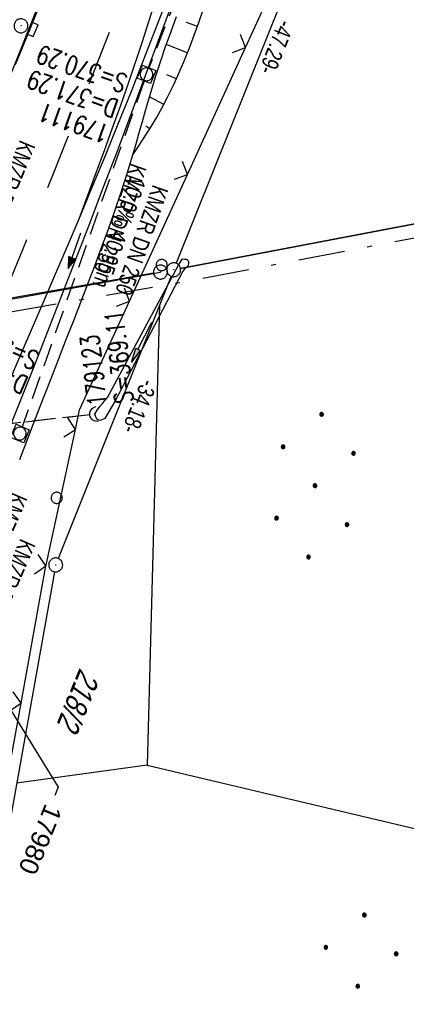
# Model space of a CAD drawing. Extents: x 507875 to 508634, y 446340 to 447363.
# Tile 52 of 71: x 508333 to 508374, y 446885 to 446991. Entities that reach past the tile are written whole.
import ezdxf
from ezdxf import colors
from ezdxf.entities.mleader import LeaderData, LeaderLine
from ezdxf.math import Vec2, Vec3

# ---------------------------------------------------------------- set-up
doc = ezdxf.new("R2010")
doc.units = 0
doc.header["$LTSCALE"] = 10
doc.header["$MEASUREMENT"] = 0
for name, pattern in [('AUSGEZOGEN', [0]), ('LT00', [0]), ('LT02', [0.4, 0.2, -0.2]), ('LT08', [0.42, 0.2, -0.1, 0.02, -0.1]), ('LT12', [0.4, 0.3, -0.1]), ('STRICHLINIE2', [0.375, 0.25, -0.125])]:
    doc.linetypes.add(name, pattern=pattern)
doc.layers.get('0').update_dxf_attribs({"linetype": 'LT00'})
for name, color, linetype in [('--EK_FBR', 250, 'LT00'), ('--EK_Halt-Pfeil', 4, 'LT00'), ('--EK_Haltung', 7, 'STRICHLINIE2'), ('--EK_Haltung-Text', 140, 'LT00'), ('--EK_Schacht-Text', 5, 'LT00'), ('--EL_DFK_AB_L', 21, 'LT00'), ('--EL_DFK_AB_P', 7, 'LT00'), ('--EL_Halt-Pfeil', 4, 'LT00'), ('--EL_Haltung', 182, 'STRICHLINIE2'), ('--EL_Haltung-Text', 182, 'LT00'), ('ABSTAND', 8, 'LT00'), ('DFK_AB_L', 21, 'LT00'), ('DFK_AB_P', 7, 'LT00'), ('DFK_FLUR_NR', 250, 'LT00'), ('DFK_KATASTER', 250, 'LT00'), ('DFK_NUTZUNG', 250, 'LT00'), ('DFK_VERMPKT', 252, 'LT00'), ('DL', 182, 'LT12'), ('FESTPKT_TEXT_B', 211, 'LT00'), ('GEMEINDEGRENZE', 3, 'LT08'), ('PFEIL', 140, 'AUSGEZOGEN'), ('V127_AFBR_BAB', 250, 'LT00'), ('V127_BOESCH', 250, 'LT00'), ('V127_BOSCHUNG', 250, 'LT00'), ('V127_GRABEN', 250, 'LT00'), ('V127_H_BORD', 8, 'LT00'), ('V127_KA_MULD', 182, 'LT00'), ('V127_KA_PRUF', 182, 'LT00'), ('V127_LD_MARK', 250, 'LT00'), ('V127_LG_MARK', 250, 'LT02'), ('V127_SINKK', 182, 'LT00'), ('V127_UK_DURCH', 182, 'LT00'), ('V127_ZAUN', 40, 'LT00')]:
    doc.layers.add(name, color=color, linetype=linetype)
doc.styles.add('Haltungsbeschriftung', font='ARIAL.TTF', dxfattribs={"width": 0.75})
doc.styles.add('schachtbeschriftung', font='romans.shx', dxfattribs={"width": 0.75, "height": 2})
doc.styles.get("Standard").update_dxf_attribs({"font": 'ARIAL.TTF'})

# ---------------------------------------------------------------- blocks, each defined once
blk = doc.blocks.new('SYMB7010')
at = {"color": 0, "linetype": 'ByBlock'}
for points in [[(-0.031408, 0.499213), (-0.093728, 0.49134), (-0.15457, 0.475719), (-0.212975, 0.452595), (-0.268021, 0.422333), (-0.31884, 0.385411), (-0.36463, 0.342411), (-0.40467, 0.29401), (-0.438329, 0.240973), (-0.465074, 0.184136), (-0.484486, 0.124395), (-0.496256, 0.062692), (-0.5002, 0)], [(-0.5002, 0), (-0.496256, -0.062692), (-0.484486, -0.124395), (-0.465075, -0.184136), (-0.438329, -0.240973), (-0.404671, -0.29401), (-0.36463, -0.342411), (-0.31884, -0.385411), (-0.268021, -0.422333), (-0.212975, -0.452595), (-0.154571, -0.475719), (-0.093728, -0.49134), (-0.031408, -0.499213), (0.031408, -0.499213)], [(0.5002, 0), (0.496256, 0.062692), (0.484485, 0.124395), (0.465074, 0.184136), (0.438329, 0.240973), (0.40467, 0.29401), (0.36463, 0.342411), (0.31884, 0.385411), (0.268021, 0.422333), (0.212975, 0.452595), (0.15457, 0.475719), (0.093728, 0.49134), (0.031408, 0.499213), (-0.031408, 0.499213)], [(0.031408, -0.499213), (0.093728, -0.491341), (0.15457, -0.475719), (0.212975, -0.452595), (0.268021, -0.422333), (0.31884, -0.385411), (0.36463, -0.342411), (0.404671, -0.294011), (0.438329, -0.240974), (0.465075, -0.184136), (0.484486, -0.124395), (0.496256, -0.062692), (0.500201, 0)]]:
    blk.add_lwpolyline(points, dxfattribs=at)
blk = doc.blocks.new('Ackerland7')
at = {"layer": 'DFK_NUTZUNG', "color": 0, "linetype": 'ByBlock'}
for p, q in [((-4, 3.93), (-4, 3.67)), ((-3.95, 3.63), (-3.95, 3.97)), ((-3.9, 3.99), (-3.9, 3.61)), ((-3.85, 3.6), (-3.85, 4)), ((-3.8, 3.99), (-3.8, 3.61)), ((-3.75, 3.63), (-3.75, 3.97)), ((-3.7, 3.93), (-3.7, 3.67)), ((-3.65, 3.8), (-3.65, 3.8)), ((3.7, 3.93), (3.7, 3.67)), ((3.75, 3.63), (3.75, 3.97)), ((3.8, 3.99), (3.8, 3.61)), ((3.85, 3.6), (3.85, 4)), ((3.9, 3.99), (3.9, 3.61)), ((3.95, 3.63), (3.95, 3.97)), ((4, 3.93), (4, 3.67)), ((4.05, 3.8), (4.05, 3.8)), ((-7.85, 0.13), (-7.85, -0.13)), ((-7.8, -0.17), (-7.8, 0.17)), ((-7.75, 0.19), (-7.75, -0.19)), ((-7.7, -0.2), (-7.7, 0.2)), ((-7.65, 0.19), (-7.65, -0.19)), ((-7.6, -0.17), (-7.6, 0.17)), ((-7.55, 0.13), (-7.55, -0.13)), ((-7.5, 0), (-7.5, 0)), ((-0.15, 0.13), (-0.15, -0.13)), ((-0.1, -0.17), (-0.1, 0.17)), ((-0.05, 0.19), (-0.05, -0.19)), ((0, -0.2), (0, 0.2)), ((0.05, 0.19), (0.05, -0.19)), ((0.1, -0.17), (0.1, 0.17)), ((0.15, 0.13), (0.15, -0.13)), ((0.2, 0), (0.2, 0)), ((7.55, 0.13), (7.55, -0.13)), ((7.6, -0.17), (7.6, 0.17)), ((7.65, 0.19), (7.65, -0.19)), ((7.7, -0.2), (7.7, 0.2)), ((7.75, 0.19), (7.75, -0.19)), ((7.8, -0.17), (7.8, 0.17)), ((7.85, 0.13), (7.85, -0.13)), ((7.9, 0), (7.9, 0)), ((-4, -3.67), (-4, -3.93)), ((-3.95, -3.97), (-3.95, -3.63)), ((-3.9, -3.61), (-3.9, -3.99)), ((-3.85, -4), (-3.85, -3.6)), ((-3.8, -3.61), (-3.8, -3.99)), ((-3.75, -3.97), (-3.75, -3.63)), ((-3.7, -3.67), (-3.7, -3.93)), ((-3.65, -3.8), (-3.65, -3.8)), ((3.7, -3.67), (3.7, -3.93)), ((3.75, -3.97), (3.75, -3.63)), ((3.8, -3.61), (3.8, -3.99)), ((3.85, -4), (3.85, -3.6)), ((3.9, -3.61), (3.9, -3.99)), ((3.95, -3.97), (3.95, -3.63)), ((4, -3.67), (4, -3.93)), ((4.05, -3.8), (4.05, -3.8))]:
    blk.add_line(p, q, dxfattribs=at)
for points in [[(-3.65, 3.8), (-3.67, 3.89), (-3.73, 3.96), (-3.81, 3.99), (-3.89, 3.99), (-3.97, 3.96), (-4.03, 3.89), (-4.05, 3.8), (-4.03, 3.71), (-3.97, 3.64), (-3.89, 3.6), (-3.81, 3.6), (-3.73, 3.64), (-3.67, 3.71), (-3.65, 3.8)], [(4.05, 3.8), (4.03, 3.89), (3.97, 3.96), (3.89, 3.99), (3.81, 3.99), (3.73, 3.96), (3.67, 3.89), (3.65, 3.8), (3.67, 3.71), (3.73, 3.64), (3.81, 3.61), (3.89, 3.61), (3.97, 3.64), (4.03, 3.71), (4.05, 3.8)], [(-7.5, 0), (-7.52, 0.09), (-7.58, 0.16), (-7.66, 0.19), (-7.74, 0.19), (-7.82, 0.16), (-7.88, 0.09), (-7.9, 0)], [(0.2, 0), (0.18, 0.09), (0.12, 0.16), (0.04, 0.19), (-0.04, 0.19), (-0.12, 0.16), (-0.18, 0.09), (-0.2, 0)], [(-0.2, 0), (-0.18, -0.09), (-0.12, -0.16), (-0.04, -0.19), (0.04, -0.19), (0.12, -0.16), (0.18, -0.09), (0.2, 0)], [(7.9, 0), (7.88, 0.09), (7.82, 0.16), (7.74, 0.19), (7.66, 0.19), (7.58, 0.16), (7.52, 0.09), (7.5, 0)], [(7.5, 0), (7.52, -0.09), (7.58, -0.16), (7.66, -0.19), (7.74, -0.19), (7.82, -0.16), (7.88, -0.09), (7.9, 0)], [(-7.9, 0), (-7.88, -0.09), (-7.82, -0.16), (-7.74, -0.19), (-7.66, -0.19), (-7.58, -0.16), (-7.52, -0.09), (-7.5, 0)], [(-3.65, -3.8), (-3.67, -3.71), (-3.73, -3.64), (-3.81, -3.61), (-3.89, -3.61), (-3.97, -3.64), (-4.03, -3.71), (-4.05, -3.8), (-4.03, -3.89), (-3.97, -3.96), (-3.89, -3.99), (-3.81, -3.99), (-3.73, -3.96), (-3.67, -3.89), (-3.65, -3.8)], [(4.05, -3.8), (4.03, -3.71), (3.97, -3.64), (3.89, -3.61), (3.81, -3.61), (3.73, -3.64), (3.67, -3.71), (3.65, -3.8), (3.67, -3.89), (3.73, -3.96), (3.81, -3.99), (3.89, -3.99), (3.97, -3.96), (4.03, -3.89), (4.05, -3.8)]]:
    blk.add_lwpolyline(points, dxfattribs=at)
blk = doc.blocks.new('SYMB0003')
at = {"color": 0, "linetype": 'ByBlock'}
for p, q in [((-0.015712, 0), (0.010166, 0.012015)), ((0, -0.021257), (-0.015712, 0)), ((0.010166, 0.012015), (0, -0.021257))]:
    blk.add_line(p, q, dxfattribs=at)
for points in [[(-0.031395, 0.499013), (-0.093691, 0.491144), (-0.154509, 0.475528), (-0.21289, 0.452414), (-0.267913, 0.422164), (-0.318712, 0.385257), (-0.364484, 0.342274), (-0.404509, 0.293893), (-0.438154, 0.240877), (-0.464888, 0.184062), (-0.484292, 0.124345), (-0.496058, 0.062667), (-0.5, 0)], [(-0.5, 0), (-0.496058, -0.062667), (-0.484292, -0.124345), (-0.464888, -0.184062), (-0.438154, -0.240877), (-0.404509, -0.293893), (-0.364485, -0.342274), (-0.318712, -0.385257), (-0.267914, -0.422164), (-0.21289, -0.452414), (-0.154509, -0.475529), (-0.093691, -0.491144), (-0.031395, -0.499014), (0.031395, -0.499014)], [(0.5, 0), (0.496057, 0.062667), (0.484292, 0.124345), (0.464888, 0.184062), (0.438153, 0.240877), (0.404509, 0.293893), (0.364484, 0.342274), (0.318712, 0.385257), (0.267913, 0.422164), (0.21289, 0.452414), (0.154509, 0.475528), (0.093691, 0.491144), (0.031395, 0.499013), (-0.031395, 0.499013)], [(0.031395, -0.499014), (0.093691, -0.491144), (0.154509, -0.475529), (0.21289, -0.452414), (0.267914, -0.422164), (0.318712, -0.385257), (0.364485, -0.342274), (0.404509, -0.293893), (0.438154, -0.240877), (0.464889, -0.184062), (0.484292, -0.124345), (0.496058, -0.062667), (0.5, 0)]]:
    blk.add_lwpolyline(points, dxfattribs=at)
blk = doc.blocks.new('SYMB0024')
at = {"color": 0, "linetype": 'ByBlock'}
for p, q in [((-0.5, 0.5), (0, 0)), ((0, 0), (0.5, 0.5))]:
    blk.add_line(p, q, dxfattribs=at)
blk = doc.blocks.new('Pfreil3')
at = {"layer": 'PFEIL'}
blk.add_hatch(color=256, dxfattribs=at).paths.add_polyline_path([(-1.55, 0.27), (-1.55, -0.27), (0, 0)])
for p, q in [((-1.55, 0), (-4.83, 0)), ((-1.55, -0.27), (-1.55, 0.27)), ((-1.55, 0.27), (0, 0)), ((0, 0), (-1.55, -0.27))]:
    blk.add_line(p, q, dxfattribs=at)
blk = doc.blocks.new('_None')
blk = doc.blocks.new('SYMB0652')
at = {"color": 0, "linetype": 'ByBlock'}
blk.add_lwpolyline([(-0.15, -0.075), (0.15, -0.075), (0.15, 0.075), (-0.15, 0.075), (-0.15, -0.075)], dxfattribs=at)
blk = doc.blocks.new('SYMB1107')
at = {"color": 0, "linetype": 'ByBlock'}
for points in [[(-0.2, 0), (-0.196157, 0.039018), (-0.184776, 0.076537), (-0.166294, 0.111114), (-0.141421, 0.141421), (-0.111114, 0.166294), (-0.076537, 0.184776), (-0.039018, 0.196157), (0, 0.2)], [(0, 0.2), (0.039018, 0.196157), (0.076537, 0.184776), (0.111114, 0.166294), (0.141421, 0.141421), (0.166294, 0.111114), (0.184776, 0.076537), (0.196157, 0.039018), (0.2, 0)]]:
    blk.add_lwpolyline(points, dxfattribs=at)
blk = doc.blocks.new('SYMB1210')
at = {"color": 0, "linetype": 'ByBlock'}
blk.add_line((0.018815, -0.179014), (0.055623, -0.17119), dxfattribs=at)
for points in [[(-0.2, -0.2), (-0.2, 0.2), (0.2, 0.2), (0.2, -0.2), (-0.2, -0.2)], [(0.018815, 0.179014), (-0.018815, 0.179014), (-0.055623, 0.17119), (-0.09, 0.155885), (-0.120444, 0.133766), (-0.145623, 0.105801), (-0.164438, 0.073213), (-0.176067, 0.037424), (-0.18, 0)], [(-0.18, 0), (-0.176067, -0.037424), (-0.164438, -0.073213), (-0.145623, -0.105801), (-0.120444, -0.133766), (-0.09, -0.155885), (-0.055623, -0.17119), (-0.018815, -0.179014), (0.018815, -0.179014)], [(0.18, 0), (0.176067, 0.037424), (0.164438, 0.073213), (0.145623, 0.105801), (0.120444, 0.133766), (0.09, 0.155885), (0.055623, 0.17119), (0.018815, 0.179014)], [(0.055623, -0.17119), (0.09, -0.155885), (0.120444, -0.133766), (0.145623, -0.105801), (0.164438, -0.073213), (0.176067, -0.037424), (0.18, 0)]]:
    blk.add_lwpolyline(points, dxfattribs=at)
blk = doc.blocks.new('SYMB0070')
at = {"color": 0, "linetype": 'ByBlock'}
for p, q in [((-0.5, 0), (0.2, 0)), ((0.5, 0), (0.2, 0.1)), ((0.2, 0.1), (0.2, 0)), ((0.468, 0), (0.21, 0.086)), ((0.21, 0.086), (0.21, -0.086)), ((0.21, -0.086), (0.468, 0)), ((0.22, -0.072), (0.437, 0)), ((0.23, -0.058), (0.405, 0)), ((0.24, -0.045), (0.374, 0)), ((0.342, 0), (0.25, 0.031)), ((0.25, 0.031), (0.25, -0.031)), ((0.25, -0.031), (0.342, 0)), ((0.26, -0.017), (0.31, 0)), ((0.27, -0.003), (0.279, 0))]:
    blk.add_line(p, q, dxfattribs=at)
for points in [[(0.2, 0), (0.2, -0.1), (0.5, 0)], [(0.437, 0), (0.22, 0.072), (0.22, -0.072)], [(0.405, 0), (0.23, 0.058), (0.23, -0.058)], [(0.374, 0), (0.24, 0.045), (0.24, -0.045)], [(0.31, 0), (0.26, 0.017), (0.26, -0.017)], [(0.279, 0), (0.27, 0.003), (0.27, -0.003)]]:
    blk.add_lwpolyline(points, dxfattribs=at)

msp = doc.modelspace()

# ---------------------------------------------------------------- linework, layer by layer
at = {"layer": '--EK_FBR'}
msp.add_lwpolyline([(508339.31, 446969.62), (508339.31, 446969.62), (508340.73, 446973.02), (508342.14, 446976.42), (508343.53, 446979.83), (508344.9, 446983.24), (508346.25, 446986.67), (508347.58, 446990.1), (508348.88, 446993.54)], dxfattribs=at)
at = {"layer": '--EK_FBR', "color": 2}
for points in [[(508332.48, 446986.21), (508333.73, 446989.28), (508334.98, 446992.35)], [(508331.8, 446952.1), (508333.06, 446955.02), (508334.31, 446957.94), (508335.57, 446960.86), (508336.82, 446963.78), (508338.07, 446966.7), (508339.31, 446969.62)]]:
    msp.add_lwpolyline(points, dxfattribs=at)
at = {"layer": '--EK_Haltung'}
for p, q in [((508360.77, 447021.72), (508346.83, 446985.86)), ((508346.31, 446984.45), (508333.2, 446947.25)), ((508340.51, 446948.56), (508276.13, 446941.29))]:
    msp.add_line(p, q, dxfattribs=at)
at = {"layer": '--EL_DFK_AB_L'}
for p, q in [((508366.78, 447007.35), (508349.76, 446964.84)), ((508347.32, 446963.77), (508290.93, 446953.99)), ((508349.2, 446963.45), (508337.08, 446933.11)), ((508336.67, 446931.67), (508320.64, 446842.17))]:
    msp.add_line(p, q, dxfattribs=at)
at = {"layer": '--EL_Haltung'}
for p, q in [((508360.77, 447021.72), (508346.83, 446985.86)), ((508346.31, 446984.45), (508333.2, 446947.25)), ((508340.51, 446948.56), (508276.13, 446941.29))]:
    msp.add_line(p, q, dxfattribs=at)
at = {"layer": 'DFK_AB_L'}
for p, q in [((508366.78, 447007.35), (508349.76, 446964.84)), ((508347.32, 446963.77), (508290.93, 446953.99)), ((508349.2, 446963.45), (508337.08, 446933.11)), ((508336.67, 446931.67), (508320.64, 446842.17))]:
    msp.add_line(p, q, dxfattribs=at)
at = {"layer": 'DFK_KATASTER'}
for p, q in [((508350.22, 446964.29), (508456.21, 446984.47)), ((508456.21, 446984.47), (508350.22, 446964.29)), ((508298.78, 446955.03), (508348.06, 446963.9)), ((508347.97, 446960.36), (508346.65, 446910.88)), ((508346.65, 446910.88), (508332.6, 446908.95)), ((508346.65, 446910.88), (508400.02, 446898.21))]:
    msp.add_line(p, q, dxfattribs=at)
at = {"layer": 'DL'}
msp.add_line((508340.51, 446948.56), (508276.13, 446941.29), dxfattribs=at)
at = {"layer": 'GEMEINDEGRENZE', "ltscale": 2.5, "flags": 128}
msp.add_lwpolyline([(508553.49, 447000.48), (508541.97, 446996.92), (508535.56, 446996.55), (508527.94, 446996.12), (508457.23, 446983.13), (508349.75, 446962.67), (508290.42, 446952.38), (508285.64, 446951.72), (508236.2, 446947.58), (508210.17, 446945.15), (508191.44, 446942.43), (508158.36, 446937.27), (508154.86, 446936.59), (508156.23, 446929.34), (508118.95, 446919.53), (508033.31, 446892.36)], dxfattribs=at)
at = {"layer": 'V127_AFBR_BAB'}
msp.add_lwpolyline([(508339.31, 446969.62), (508339.31, 446969.62), (508340.73, 446973.02), (508342.14, 446976.42), (508343.53, 446979.83), (508344.9, 446983.24), (508346.25, 446986.67), (508347.58, 446990.1), (508348.88, 446993.54)], dxfattribs=at)
at = {"layer": 'V127_AFBR_BAB', "color": 0}
for points in [[(508332.48, 446986.21), (508333.73, 446989.28), (508334.98, 446992.35)], [(508331.8, 446952.1), (508333.06, 446955.02), (508334.31, 446957.94), (508335.57, 446960.86), (508336.82, 446963.78), (508338.07, 446966.7), (508339.31, 446969.62)]]:
    msp.add_lwpolyline(points, dxfattribs=at)
at = {"layer": 'V127_BOESCH'}
msp.add_lwpolyline([(508345.1, 446976.49), (508345.74, 446977.48), (508346.38, 446978.47), (508347.01, 446979.47), (508347.62, 446980.48), (508348.2, 446981.51), (508348.87, 446982.77), (508349.5, 446984.06), (508350.08, 446985.37), (508350.64, 446986.69), (508351.17, 446988.02), (508351.69, 446989.37), (508352.18, 446990.72), (508352.67, 446992.08)], dxfattribs=at)
at = {"layer": 'V127_BOSCHUNG'}
for p, q in [((508352.03, 446990.3), (508350.87, 446990.73)), ((508350.95, 446987.47), (508348.7, 446988.37)), ((508349.77, 446984.66), (508348.76, 446985.12)), ((508348.43, 446981.92), (508346.89, 446982.74)), ((508346.91, 446979.31), (508346.48, 446979.57)), ((508345.29, 446976.78), (508345.2, 446976.84))]:
    msp.add_line(p, q, dxfattribs=at)
at = {"layer": 'V127_GRABEN'}
for points in [[(508331.85, 446947.12), (508333.13, 446950.35), (508334.41, 446953.58), (508335.92, 446957.45), (508337.43, 446961.32), (508338.93, 446965.19), (508340.42, 446969.06), (508341.91, 446972.94), (508343.4, 446976.82), (508360.39, 447022.63)], [(508332.93, 446943.74), (508333.8, 446946.01), (508334.68, 446948.28), (508335.56, 446950.56), (508336.44, 446952.83), (508337.2, 446954.79), (508337.97, 446956.74), (508338.74, 446958.7), (508339.5, 446960.66), (508340.26, 446962.62), (508341.01, 446964.58), (508341.74, 446966.55), (508342.46, 446968.52), (508343.16, 446970.5), (508343.83, 446972.49), (508344.48, 446974.49), (508345.1, 446976.49), (508345.45, 446977.69), (508345.79, 446978.89), (508346.13, 446980.09), (508346.47, 446981.29), (508346.82, 446982.49), (508347.17, 446983.69), (508347.53, 446984.88), (508348.06, 446986.52), (508348.62, 446988.14), (508349.2, 446989.76), (508349.79, 446991.38)], [(508341, 446948.63), (508341.27, 446949.04), (508341.56, 446949.44), (508341.82, 446949.77), (508342.1, 446950.09), (508342.38, 446950.41), (508350.01, 446964.65), (508350.42, 446965.31)], [(508351.05, 446964.59), (508350.73, 446964.31), (508350.45, 446963.98), (508343.17, 446949.99), (508342.1, 446948.17)], [(508350.42, 446965.31), (508350.66, 446965.3), (508350.87, 446965.27), (508351.02, 446965.18), (508351.08, 446965.03), (508351.08, 446964.82), (508351.05, 446964.59)], [(508342.1, 446948.17), (508341.92, 446948.08), (508341.75, 446948), (508341.59, 446947.95), (508341.44, 446947.96), (508341.3, 446948.04), (508341.19, 446948.2), (508341.09, 446948.41), (508341, 446948.63)]]:
    msp.add_lwpolyline(points, dxfattribs=at)
at = {"layer": 'V127_H_BORD'}
msp.add_lwpolyline([(508298.46, 446906.77), (508300.09, 446910.38), (508301.72, 446914), (508303.34, 446917.61), (508304.95, 446921.23), (508307.82, 446927.69), (508310.66, 446934.16), (508313.47, 446940.65), (508316.25, 446947.15), (508318.14, 446951.6), (508320.02, 446956.07), (508321.88, 446960.54), (508323.74, 446965.01), (508325.58, 446969.49), (508327.42, 446973.97), (508330.13, 446980.64), (508332.83, 446987.31), (508335.5, 446993.99)], dxfattribs=at)
at = {"layer": 'V127_LD_MARK'}
msp.add_lwpolyline([(508339.31, 446969.62), (508340.22, 446972.07), (508341.13, 446974.51), (508342.03, 446976.96), (508342.92, 446979.41), (508343.79, 446981.86), (508344.65, 446984.32), (508346.12, 446988.7), (508347.53, 446993.09)], dxfattribs=at)
at = {"layer": 'V127_LG_MARK', "ltscale": 3, "flags": 128}
msp.add_lwpolyline([(508266.79, 446819.91), (508267.83, 446822.05), (508268.88, 446824.18), (508269.91, 446826.32), (508270.95, 446828.46), (508272.21, 446831.1), (508273.46, 446833.74), (508274.71, 446836.38), (508275.95, 446839.03), (508277.2, 446841.68), (508278.44, 446844.32), (508279.69, 446846.97), (508280.95, 446849.61), (508282.12, 446852.05), (508283.29, 446854.5), (508284.47, 446856.94), (508285.65, 446859.38), (508286.82, 446861.83), (508287.99, 446864.28), (508289.37, 446867.21), (508290.73, 446870.15), (508292.09, 446873.09), (508293.44, 446876.04), (508294.78, 446878.99), (508296.12, 446881.94), (508298.04, 446886.18), (508299.96, 446890.42), (508301.88, 446894.66), (508303.8, 446898.9), (508305.73, 446903.13), (508306.88, 446905.65), (508308.03, 446908.17), (508309.17, 446910.68), (508310.32, 446913.2), (508311.46, 446915.72), (508312.59, 446918.25), (508313.73, 446920.83), (508314.87, 446923.41), (508316, 446925.99), (508317.14, 446928.58), (508318.27, 446931.17), (508319.4, 446933.75), (508320.29, 446935.77), (508321.18, 446937.79), (508322.07, 446939.81), (508322.96, 446941.83), (508323.84, 446943.85), (508325.52, 446947.74), (508327.18, 446951.63), (508328.82, 446955.53), (508330.45, 446959.44), (508332.06, 446963.36), (508333.66, 446967.28), (508335.24, 446971.2), (508336.63, 446974.66), (508338.01, 446978.12), (508339.38, 446981.59), (508340.75, 446985.05), (508342.12, 446988.52), (508343.48, 446991.98), (508344.85, 446995.45), (508346.23, 446998.91), (508347.6, 447002.37), (508348.68, 447005.06), (508349.76, 447007.75), (508350.84, 447010.44)], dxfattribs=at)
at = {"layer": 'V127_ZAUN'}
for p, q in [((508357.2, 446988.04), (508363.45, 447001.68)), ((508350.96, 446974.4), (508357.2, 446988.04)), ((508344.72, 446960.76), (508350.96, 446974.4)), ((508333.07, 446917.56), (508335.75, 446932.31)), ((508330.39, 446902.8), (508333.07, 446917.56))]:
    msp.add_line(p, q, dxfattribs=at)
for points in [[(508338.92, 446946.98), (508339.37, 446949.08), (508344.72, 446960.76)], [(508335.75, 446932.31), (508335.8, 446932.57), (508338.92, 446946.98)]]:
    msp.add_lwpolyline(points, dxfattribs=at)

# ---------------------------------------------------------------- block references
at = {"layer": '--EK_Halt-Pfeil', "xscale": 4.000000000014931, "yscale": 4, "zscale": 4, "rotation": 250.5920499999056}
msp.add_blockref('SYMB0070', (508338.81, 446966.18), dxfattribs=at)
at = {"layer": '--EL_DFK_AB_P', "xscale": 1.500000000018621, "yscale": 1.5, "zscale": 1.5, "rotation": 264.7377099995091}
for p in [(508348.06, 446963.9), (508348.06, 446963.9), (508349.48, 446964.15), (508336.8, 446932.41)]:
    msp.add_blockref('SYMB0003', p, dxfattribs=at)
at = {"layer": '--EL_Halt-Pfeil', "xscale": 4.000000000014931, "yscale": 4, "zscale": 4, "rotation": 250.5920499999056}
msp.add_blockref('SYMB0070', (508338.81, 446966.18), dxfattribs=at)
at = {"layer": 'DFK_AB_P', "xscale": 1.500000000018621, "yscale": 1.5, "zscale": 1.5, "rotation": 264.7377099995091}
for p in [(508348.06, 446963.9), (508349.48, 446964.15), (508336.8, 446932.41)]:
    msp.add_blockref('SYMB0003', p, dxfattribs=at)
at = {"layer": 'DFK_NUTZUNG', "rotation": 264.7376999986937}
for p in [(508364.68, 446940.93), (508369.27, 446887.11)]:
    msp.add_blockref('Ackerland7', p, dxfattribs=at)
at = {"layer": 'DFK_VERMPKT', "xscale": 1.200000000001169, "yscale": 1.200000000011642, "zscale": 1.2, "rotation": 264.7377100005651}
for p in [(508348.2, 446964.65), (508348.2, 446964.65), (508336.91, 446939.62)]:
    msp.add_blockref('SYMB7010', p, dxfattribs=at)
at = {"layer": 'PFEIL', "rotation": 242.8667250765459}
msp.add_blockref('Pfreil3', (508344.94, 446954.2), dxfattribs=at)
at = {"layer": 'V127_KA_MULD', "xscale": 3.8, "yscale": 3.8, "zscale": 3.8, "rotation": 247.65211}
for p in [(508346.56, 446985.16), (508332.95, 446946.54)]:
    msp.add_blockref('SYMB1210', p, dxfattribs=at)
at = {"layer": 'V127_KA_PRUF', "xscale": 1.5, "yscale": 1.5, "zscale": 1.5, "rotation": 247.65211}
msp.add_blockref('SYMB0003', (508333.07, 446990.38), dxfattribs=at)
at = {"layer": 'V127_SINKK', "xscale": 4.5, "yscale": 4.5, "zscale": 4.5, "rotation": 247.65211}
msp.add_blockref('SYMB0652', (508334.33, 446989.98), dxfattribs=at)
at = {"layer": 'V127_UK_DURCH', "xscale": 4.0000000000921, "yscale": 3.9999999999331, "zscale": 4, "rotation": 100}
msp.add_blockref('SYMB1107', (508341.26, 446948.64), dxfattribs=at)
at = {"layer": 'V127_ZAUN', "xscale": 2.1, "yscale": 2.1, "zscale": 2.1}
for p, rotation in [((508357.2, 446988.04), 65.40986), ((508350.96, 446974.4), 65.40986), ((508344.72, 446960.76), 65.40986), ((508338.92, 446946.98), 77.77959999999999), ((508335.75, 446932.31), 79.7117), ((508333.07, 446917.56), 79.7117)]:
    msp.add_blockref('SYMB0024', p, dxfattribs=dict(at, rotation=rotation))

# ---------------------------------------------------------------- texts
at = {"layer": '--EK_Haltung-Text', "style": 'Haltungsbeschriftung', "width": 0.75}
for s, rotation, p in [('KMZR DN 350', -112.3966, (508332.98, 446978.19)), ('10.0‰ 40.95m', -109.408, (508344.83, 446974.24)), ('KMZR DN 250', -109.408, (508347.25, 446973.39)), ('KMZR DN 350', -113.6198, (508333.03, 446935.34))]:
    msp.add_text(s, height=1.8, rotation=rotation, dxfattribs=at).set_placement(p)
at = {"layer": '--EK_Schacht-Text', "style": 'schachtbeschriftung', "width": 0.75}
for s, rotation, p in [('S=370.29', -199.408, (508344.66, 446985.03)), ('D=371.29', -199.408, (508343.7, 446982.32)), ('179111', -199.408, (508342.75, 446979.6)), ('S=369.88', -203.6198, (508335.17, 446955.18)), ('S=369.11', -263.5566, (508345.15, 446949.93)), ('D=370.84', -203.6198, (508334.02, 446952.54)), ('179123', -263.5566, (508342.29, 446949.6))]:
    msp.add_text(s, height=2, rotation=rotation, dxfattribs=at).set_placement(p)
at = {"layer": '--EL_Haltung-Text', "style": 'Haltungsbeschriftung', "width": 0.75}
for s, rotation, p in [('KMZR DN 250', -109.408, (508344.92, 446975.7)), ('KMZR DN 350', -113.6198, (508332.16, 446940.32))]:
    msp.add_text(s, height=1.8, rotation=rotation, dxfattribs=at).set_placement(p)
at = {"layer": 'ABSTAND', "width": 0.75}
for s, rotation, p in [('-47.29-', -111.8235, (508360.83, 446991.15)), (' -34.18-', -111.776, (508346.28, 446953.01))]:
    msp.add_text(s, height=1.8, rotation=rotation, dxfattribs=at).set_placement(p)
at = {"layer": 'DFK_FLUR_NR', "oblique": 13.754, "width": 0.75}
msp.add_text('218/2', height=2.5, rotation=247.6521, dxfattribs=at).set_placement((508339.39, 446921.41))

# ---------------------------------------------------------------- leaders
at = {"layer": 'FESTPKT_TEXT_B'}
ml = msp.add_multileader_mtext('Standard', dxfattribs=at)
ml.set_content('{\\H0.09x;\\P\\H11.111x; 17980 \\~\\P\\H0.09x;   }', color=256)
ml.set_leader_properties(color=256, linetype='ByLayer', lineweight=-1)
ml.set_arrow_properties(name='NONE')
ml.build(insert=Vec2(0, 0))
ml.multileader.update_dxf_attribs({"has_text_frame": 1, "text_left_attachment_type": 2, "text_right_attachment_type": 2, "dogleg_length": 1, "arrow_head_size": 0.18})
ctx = ml.context
ctx.base_point, ctx.char_height, ctx.arrow_head_size, ctx.landing_gap_size, ctx.plane_origin, ctx.plane_x_axis, ctx.plane_y_axis = Vec3(508336.7, 446907.6), 2, 0.18, 0.3, Vec3(508329.21, 446921.41), Vec3(-0.380229, -0.924892), Vec3(0.924892, -0.380229)
ctx.left_attachment, ctx.right_attachment = 2, 2
notes = []
notes.append((ctx, [(0, (1, 1, 0), (508337.08, 446908.53), (-0.380229, -0.924892), 1, [(0, [(508328.67, 446922.1)], 0, [])])]))
ctx.mtext.insert, ctx.mtext.text_direction, ctx.mtext.rotation, ctx.mtext.line_spacing_factor, ctx.mtext.flow_direction = Vec3(508338.04, 446906.73), Vec3(-0.380229, -0.924892), 4.322345, 0.7, 5
for ctx, leaders in notes:
    for number, flags, end, landing, length, lines in leaders:
        leader = LeaderData()
        leader.index, (leader.has_last_leader_line, leader.has_dogleg_vector, leader.attachment_direction) = number, flags
        leader.last_leader_point, leader.dogleg_vector, leader.dogleg_length = Vec3(end), Vec3(landing), length
        for number, points, colour, breaks in lines:
            line = LeaderLine()
            line.index, line.vertices, line.color, line.breaks = number, Vec3.list(points), colors.encode_raw_color(colour), breaks
            leader.lines.append(line)
        ctx.leaders.append(leader)

doc.saveas('drawing.dxf')
